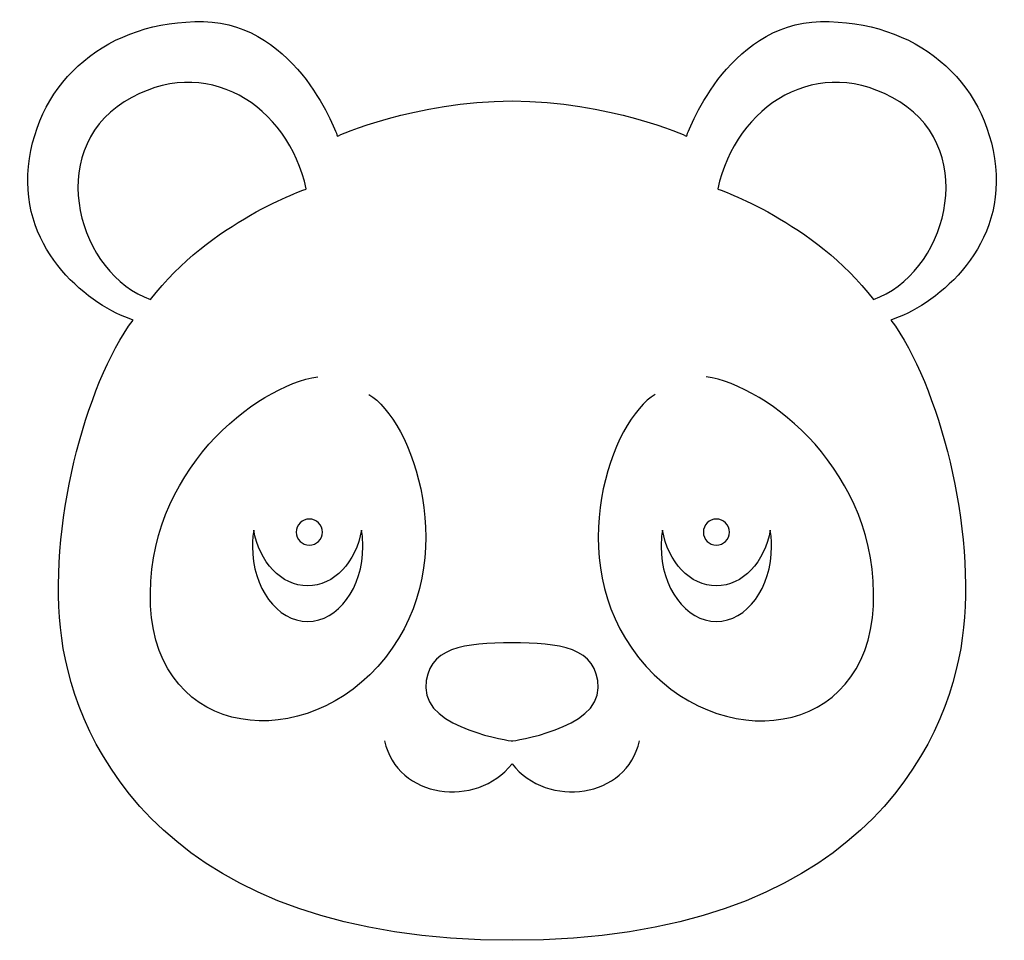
# Model space of a CAD drawing. Extents: x 2.5 to 12.5, y 2.8 to 12.2.
import ezdxf

# ---------------------------------------------------------------- set-up
doc = ezdxf.new("R2010")
doc.units = 0
doc.layers.add('FILL', color=7, linetype='CONTINUOUS')
doc.layers.add('STROKE', color=7, linetype='CONTINUOUS')

# ---------------------------------------------------------------- blocks, each defined once
blk = doc.blocks.new('BLOCK_2')
at = {"layer": 'STROKE', "color": 7}
for points in [[(6.032, 8.397), (6.473, 8.147), (7.004, 6.714), (6.203, 5.703), (5.402, 4.691), (3.859, 4.861), (3.799, 6.234), (3.739, 7.606), (4.881, 8.487), (5.512, 8.578)], [(8.968, 8.397), (8.527, 8.147), (7.996, 6.714), (8.797, 5.703), (9.598, 4.691), (11.141, 4.861), (11.201, 6.234), (11.261, 7.606), (10.119, 8.487), (9.488, 8.578)]]:
    blk.add_open_spline(points, degree=3, knots=[0, 0, 0, 0, 1, 1, 1, 2, 2, 2, 3, 3, 3, 3], dxfattribs=at)

msp = doc.modelspace()

# ---------------------------------------------------------------- linework, layer by layer
at = {"layer": 'FILL', "color": 7}
for points, knots in [([(12.452, 10.731), (12.362, 11.613), (11.631, 12.234), (10.66, 12.214), (9.689, 12.194), (9.288, 11.042), (9.288, 11.042), (9.288, 11.042), (8.487, 11.402), (7.5, 11.402), (6.513, 11.402), (5.712, 11.042), (5.712, 11.042), (5.712, 11.042), (5.311, 12.194), (4.34, 12.214), (3.369, 12.234), (2.638, 11.613), (2.548, 10.731), (2.457, 9.85), (3.189, 9.299), (3.619, 9.159), (3.128, 8.497), (2.738, 7.025), (2.888, 5.903), (3.038, 4.781), (3.981, 2.808), (7.5, 2.808), (11.019, 2.808), (11.962, 4.781), (12.112, 5.903), (12.262, 7.025), (11.872, 8.497), (11.381, 9.159), (11.811, 9.299), (12.543, 9.85), (12.452, 10.731)], [0, 0, 0, 0, 1, 1, 1, 2, 2, 2, 3, 3, 3, 4, 4, 4, 5, 5, 5, 6, 6, 6, 7, 7, 7, 8, 8, 8, 9, 9, 9, 10, 10, 10, 11, 11, 11, 12, 12, 12, 12]), ([(3.799, 9.369), (3.068, 9.619), (2.698, 10.872), (3.529, 11.392), (4.36, 11.913), (5.211, 11.352), (5.392, 10.501), (5.392, 10.501), (4.4, 10.16), (3.799, 9.369)], [0, 0, 0, 0, 1, 1, 1, 2, 2, 2, 3, 3, 3, 3]), ([(9.608, 10.501), (9.789, 11.352), (10.64, 11.913), (11.471, 11.392), (12.302, 10.872), (11.932, 9.619), (11.201, 9.369), (10.6, 10.16), (9.608, 10.501), (9.608, 10.501)], [0, 0, 0, 0, 1, 1, 1, 2, 2, 2, 3, 3, 3, 3]), ([(5.558, 6.987), (5.558, 6.913), (5.498, 6.853), (5.424, 6.853), (5.35, 6.853), (5.29, 6.913), (5.29, 6.987), (5.29, 7.061), (5.35, 7.121), (5.424, 7.121), (5.498, 7.121), (5.558, 7.061), (5.558, 6.987)], [0, 0, 0, 0, 1, 1, 1, 2, 2, 2, 3, 3, 3, 4, 4, 4, 4]), ([(9.593, 7.121), (9.667, 7.121), (9.727, 7.061), (9.727, 6.987), (9.727, 6.913), (9.667, 6.853), (9.593, 6.853), (9.519, 6.853), (9.46, 6.913), (9.46, 6.987), (9.46, 7.061), (9.519, 7.121), (9.593, 7.121)], [0, 0, 0, 0, 1, 1, 1, 2, 2, 2, 3, 3, 3, 4, 4, 4, 4]), ([(5.407, 6.073), (5.094, 6.073), (4.841, 6.416), (4.841, 6.84), (4.841, 6.897), (4.846, 6.954), (4.855, 7.008), (4.911, 6.681), (5.137, 6.437), (5.407, 6.437), (5.676, 6.437), (5.902, 6.681), (5.959, 7.008), (5.968, 6.954), (5.972, 6.897), (5.972, 6.84), (5.972, 6.416), (5.719, 6.073), (5.407, 6.073)], [0, 0, 0, 0, 1, 1, 1, 2, 2, 2, 3, 3, 3, 4, 4, 4, 5, 5, 5, 6, 6, 6, 6]), ([(9.593, 6.073), (9.281, 6.073), (9.028, 6.416), (9.028, 6.84), (9.028, 6.897), (9.032, 6.954), (9.041, 7.008), (9.098, 6.681), (9.324, 6.437), (9.593, 6.437), (9.863, 6.437), (10.089, 6.681), (10.145, 7.008), (10.154, 6.954), (10.159, 6.897), (10.159, 6.84), (10.159, 6.416), (9.906, 6.073), (9.593, 6.073)], [0, 0, 0, 0, 1, 1, 1, 2, 2, 2, 3, 3, 3, 4, 4, 4, 5, 5, 5, 6, 6, 6, 6]), ([(7.5, 5.853), (7.976, 5.853), (8.379, 5.813), (8.383, 5.392), (8.387, 4.971), (7.5, 4.849), (7.5, 4.849), (7.5, 4.849), (6.613, 4.971), (6.617, 5.392), (6.621, 5.813), (7.024, 5.853), (7.5, 5.853)], [0, 0, 0, 0, 1, 1, 1, 2, 2, 2, 3, 3, 3, 4, 4, 4, 4])]:
    msp.add_open_spline(points, degree=3, knots=knots, dxfattribs=at)
at = {"layer": 'STROKE', "color": 7}
msp.add_open_spline([(6.195, 4.849), (6.325, 4.259), (7.134, 4.154), (7.5, 4.614), (7.866, 4.154), (8.675, 4.259), (8.805, 4.849)], degree=3, knots=[0, 0, 0, 0, 1, 1, 1, 2, 2, 2, 2], dxfattribs=at)

# ---------------------------------------------------------------- block references
at = {"layer": 'STROKE'}
msp.add_blockref('BLOCK_2', (0, 0), dxfattribs=at)

doc.saveas('drawing.dxf')
